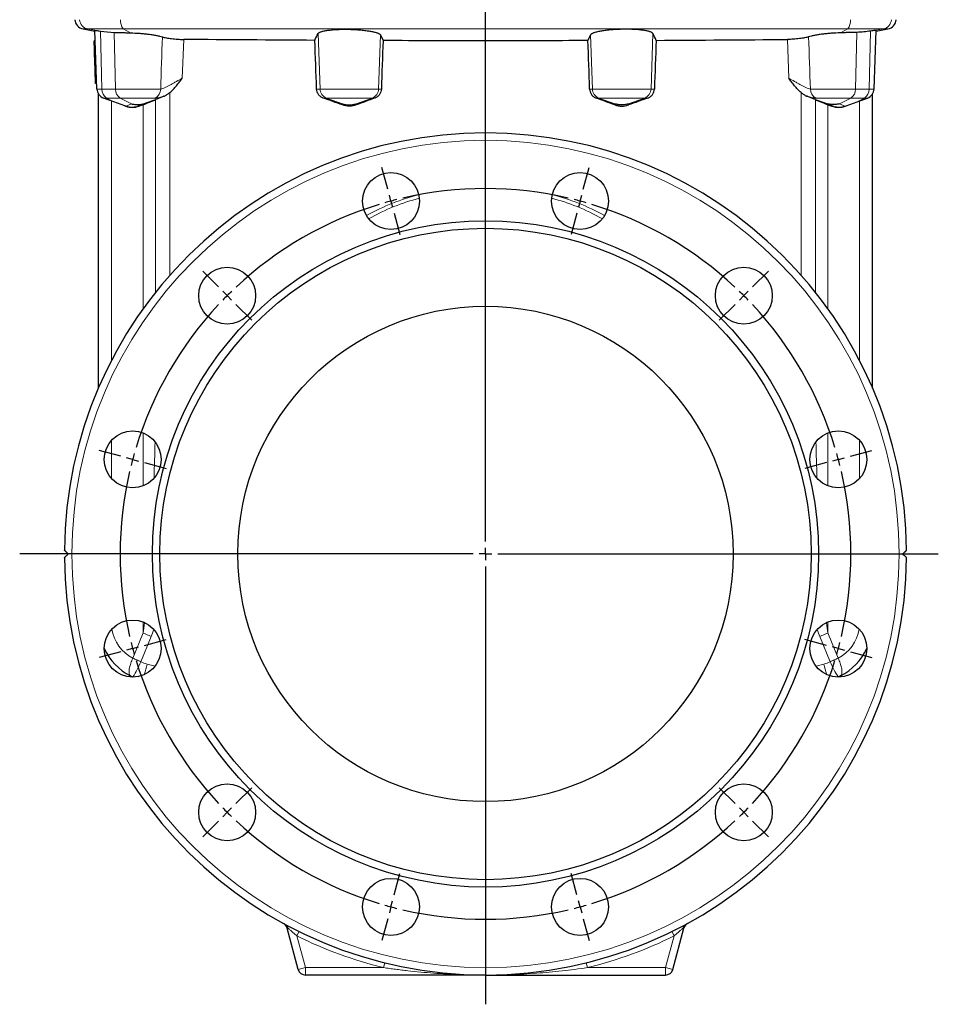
# Model space of a CAD drawing. Header units: millimetres. Extents: x -456 to 631, y -584 to 548.
# Tile 3 of 6: x -456 to -85, y -137 to 261. Entities that reach past the tile are written whole.
import ezdxf

# ---------------------------------------------------------------- set-up
doc = ezdxf.new("R2010")
doc.units = ezdxf.units.MM
doc.layers.add('FORMAT', color=7, linetype='Continuous')

# ---------------------------------------------------------------- blocks, each defined once
blk = doc.blocks.new('SW_CENTERMARKSYMBOL_0')
at = {"layer": 'FORMAT', "color": 0}
for p, q in [((0, 5), (0, 502.48)), ((-5, 0), (-188.07, 0)), ((0, 0), (-2.5, 0)), ((0, 0), (0, 2.5)), ((0, 0), (0, -2.5)), ((0, 0), (2.5, 0)), ((5, 0), (182.82, 0)), ((0, -5), (0, -181.82))]:
    blk.add_line(p, q, dxfattribs=at)
blk = doc.blocks.new('SW_CENTERMARKSYMBOL_1')
at = {"layer": 'FORMAT', "color": 0}
for p, q in [((-77.65, 4.83), (-79.98, 13.52)), ((1.29, 4.83), (3.62, 13.52)), ((-76.35, 0), (-77, 2.41)), ((-76.35, 0), (-75.7, -2.41)), ((-38.18, -137.47), (-38.18, 2.5)), ((0, 0), (-0.65, -2.41)), ((0, 0), (0.65, 2.41)), ((-75.06, -4.83), (-72.73, -13.52)), ((-1.29, -4.83), (-3.62, -13.52)), ((-146.01, -34.64), (-152.37, -28.28)), ((69.66, -34.64), (76.02, -28.28)), ((-142.47, -38.18), (-144.24, -36.41)), ((-142.47, -38.18), (-140.71, -39.94)), ((66.12, -38.18), (64.35, -39.94)), ((66.12, -38.18), (67.89, -36.41)), ((-138.94, -41.71), (-132.57, -48.08)), ((62.59, -41.71), (56.22, -48.08)), ((-185.48, -103), (-194.17, -100.67)), ((109.13, -103), (117.82, -100.67)), ((-180.65, -104.3), (-183.06, -103.65)), ((-180.65, -104.3), (-178.24, -104.95)), ((-175.82, -105.59), (-167.13, -107.92)), ((99.47, -105.59), (90.78, -107.92)), ((104.3, -104.3), (101.88, -104.95)), ((104.3, -104.3), (106.71, -103.65)), ((-43.18, -142.47), (-183.15, -142.47)), ((-38.18, -142.47), (-40.68, -142.47)), ((-38.18, -142.47), (-38.18, -139.97)), ((-38.18, -142.47), (-38.18, -144.97)), ((-38.18, -142.47), (-35.68, -142.47)), ((-33.18, -142.47), (106.8, -142.47)), ((-38.18, -147.47), (-38.18, -287.45)), ((-175.82, -179.36), (-167.13, -177.03)), ((99.47, -179.36), (90.78, -177.03)), ((-185.48, -181.94), (-194.17, -184.27)), ((-180.65, -180.65), (-183.06, -181.3)), ((-180.65, -180.65), (-178.24, -180)), ((104.3, -180.65), (101.88, -180)), ((104.3, -180.65), (106.71, -181.3)), ((109.13, -181.94), (117.82, -184.27)), ((-138.94, -243.24), (-132.57, -236.87)), ((62.59, -243.24), (56.22, -236.87)), ((-142.47, -246.77), (-140.71, -245)), ((66.12, -246.77), (64.35, -245)), ((-146.01, -250.31), (-152.37, -256.67)), ((-142.47, -246.77), (-144.24, -248.54)), ((66.12, -246.77), (67.89, -248.54)), ((69.66, -250.31), (76.02, -256.67)), ((-75.06, -280.12), (-72.73, -271.43)), ((-1.29, -280.12), (-3.62, -271.43)), ((-76.35, -284.95), (-77, -287.36)), ((-76.35, -284.95), (-75.7, -282.53)), ((0, -284.95), (-0.65, -282.53)), ((0, -284.95), (0.65, -287.36)), ((-77.65, -289.78), (-79.98, -298.47)), ((1.29, -289.78), (3.62, -298.47))]:
    blk.add_line(p, q, dxfattribs=at)
for start, end in [(76.9422, 103.0578), (105, 105.9711), (104.0289, 105), (75, 75.9711), (74.0289, 75), (106.9422, 133.0578), (46.9422, 73.0578), (135, 135.9711), (134.0289, 135), (45, 45.9711), (44.0289, 45), (136.9422, 163.0578), (16.9422, 43.0578), (164.0289, 165), (15, 15.9711), (165, 165.9711), (14.0289, 15), (166.9422, 193.0578), (346.9422, 13.0578), (194.0289, 195), (345, 345.9711), (195, 195.9711), (344.0289, 345), (196.9422, 223.0578), (316.9422, 343.0578), (224.0289, 225), (315, 315.9711), (225, 225.9711), (226.9422, 253.0578), (286.9422, 313.0578), (314.0289, 315), (254.0289, 255), (255, 255.9711), (256.9422, 283.0578), (284.0289, 285), (285, 285.9711)]:
    blk.add_arc((-38.18, -142.47), 147.5, start, end, dxfattribs=at)

msp = doc.modelspace()

# ---------------------------------------------------------------- linework, layer by layer
at = {"color": 7, "linetype": 'Continuous', "lineweight": 25}
for p, q in [((-430.6, 257.13), (-425.82, 256.29)), ((-425, 232.85), (-425.83, 256.55)), ((-310.54, 254.7), (-309.49, 252.42)), ((-225.71, 254.7), (-226.76, 252.42)), ((-111.26, 232.85), (-110.43, 256.55)), ((-110.44, 256.29), (-105.65, 257.13)), ((-425.68, 252.3), (-426.18, 252.3)), ((-426.05, 248.74), (-426.18, 252.3)), ((-425.55, 248.74), (-426.05, 248.74)), ((-426.01, 247.37), (-426.05, 248.74)), ((-425.89, 243.94), (-426.01, 247.37)), ((-425.51, 247.37), (-426.01, 247.37)), ((-425.39, 243.94), (-425.89, 243.94)), ((-425.77, 240.59), (-425.89, 243.94)), ((-425.27, 240.59), (-425.77, 240.59)), ((-425.58, 235.16), (-425.77, 240.59)), ((-425.08, 235.16), (-425.58, 235.16)), ((-424.43, 112.02), (-424.43, 230.93)), ((-111.83, 112.02), (-111.83, 230.93)), ((-418.13, 227.69), (-422.37, 229.23)), ((-413.7, 226.08), (-418.13, 227.69)), ((-122.55, 226.08), (-118.13, 227.69)), ((-118.13, 227.69), (-113.89, 229.23)), ((-413.33, 225.94), (-413.7, 226.08)), ((-406.39, 226.55), (-407.95, 225.97)), ((-129.86, 226.55), (-128.31, 225.97)), ((-122.92, 225.94), (-122.55, 226.08)), ((-343.72, -122.62), (-348.21, -105.87)), ((-192.53, -122.62), (-188.04, -105.87)), ((-268.13, -124.84), (-340.83, -124.84)), ((-268.13, -124.84), (-195.43, -124.84))]:
    msp.add_line(p, q, dxfattribs=at)
at = {"color": 8, "linetype": 'Continuous', "lineweight": 18}
for p, q in [((-428.71, 257.13), (-430.6, 257.13)), ((-414.37, 257.13), (-428.71, 257.13)), ((-424.57, 256.4), (-428.71, 257.13)), ((-422.99, 232.85), (-423.56, 256.26)), ((-417.52, 232.85), (-418.09, 255.75)), ((-121.88, 257.13), (-414.37, 257.13)), ((-411.45, 255.56), (-414.37, 257.13)), ((-334.95, 232.85), (-335.73, 255.26)), ((-311.3, 232.85), (-310.54, 254.7)), ((-224.95, 232.85), (-225.71, 254.7)), ((-201.3, 232.85), (-200.52, 255.26)), ((-124.8, 255.56), (-121.88, 257.13)), ((-121.88, 257.13), (-107.54, 257.13)), ((-118.73, 232.85), (-118.17, 255.75)), ((-113.27, 232.85), (-112.69, 256.26)), ((-111.68, 256.4), (-107.54, 257.13)), ((-107.54, 257.13), (-105.65, 257.13)), ((-389.99, 252.9), (-390.55, 237.24)), ((-146.26, 252.9), (-145.71, 237.24)), ((-425, 232.85), (-422.99, 232.85)), ((-422.99, 232.85), (-417.52, 232.85)), ((-417.52, 232.85), (-399.28, 232.85)), ((-395.52, 231.48), (-395.52, 157.72)), ((-336.33, 232.85), (-334.95, 232.85)), ((-334.95, 232.85), (-311.3, 232.85)), ((-311.3, 232.85), (-310.17, 232.85)), ((-224.95, 232.85), (-226.08, 232.85)), ((-201.3, 232.85), (-224.95, 232.85)), ((-199.92, 232.85), (-201.3, 232.85)), ((-140.74, 231.48), (-140.74, 157.72)), ((-118.73, 232.85), (-136.97, 232.85)), ((-113.27, 232.85), (-118.73, 232.85)), ((-111.26, 232.85), (-113.27, 232.85)), ((-421.13, 229.23), (-422.37, 229.23)), ((-415.66, 229.23), (-421.13, 229.23)), ((-418.13, 227.69), (-421.13, 229.23)), ((-419.16, 228.07), (-419.16, 123.18)), ((-401.46, 229.23), (-415.66, 229.23)), ((-411.06, 226.87), (-415.66, 229.23)), ((-413.19, 225.91), (-411.06, 226.87)), ((-406.4, 226.87), (-408.19, 226.06)), ((-406.4, 226.87), (-398.03, 229.92)), ((-401.32, 150.8), (-401.32, 228.58)), ((-332.33, 229.23), (-333.66, 229.23)), ((-313.92, 229.23), (-332.33, 229.23)), ((-325.85, 226.87), (-332.33, 229.23)), ((-325.85, 226.43), (-325.85, 226.87)), ((-320.4, 226.87), (-313.92, 229.23)), ((-320.4, 226.87), (-320.4, 226.45)), ((-312.79, 229.23), (-313.92, 229.23)), ((-223.46, 229.23), (-222.33, 229.23)), ((-222.33, 229.23), (-203.92, 229.23)), ((-215.85, 226.87), (-222.33, 229.23)), ((-215.85, 226.87), (-215.85, 226.45)), ((-210.4, 226.87), (-203.92, 229.23)), ((-210.4, 226.43), (-210.4, 226.87)), ((-203.92, 229.23), (-202.59, 229.23)), ((-129.85, 226.87), (-138.23, 229.92)), ((-134.94, 150.8), (-134.94, 228.58)), ((-134.79, 229.23), (-120.59, 229.23)), ((-129.85, 226.87), (-128.06, 226.06)), ((-125.19, 226.87), (-120.59, 229.23)), ((-123.07, 225.91), (-125.19, 226.87)), ((-120.59, 229.23), (-115.13, 229.23)), ((-118.13, 227.69), (-115.13, 229.23)), ((-117.09, 228.07), (-117.09, 123.18)), ((-115.13, 229.23), (-113.89, 229.23)), ((-408.19, 226.06), (-407.95, 225.97)), ((-406.39, 226.55), (-406.39, 144.07)), ((-129.86, 226.55), (-129.86, 144.07)), ((-128.06, 226.06), (-128.31, 225.97)), ((-406.39, 94.03), (-406.39, 72.63)), ((-129.86, 94.03), (-129.86, 72.63)), ((-419.16, 91.01), (-419.16, 75.65)), ((-117.09, 91.01), (-117.09, 75.65)), ((-406.39, 17.68), (-406.39, 13.25)), ((-129.86, 17.68), (-129.86, 13.25)), ((-410.52, 3.07), (-406.39, 13.25)), ((-125.74, 3.07), (-129.86, 13.25)), ((-403.15, 11.85), (-407.29, 1.65)), ((-133.11, 11.85), (-128.97, 1.65)), ((-404.71, 0.71), (-401.56, -0.13)), ((-131.55, 0.71), (-134.69, -0.13)), ((-348.21, -105.87), (-347.95, -105.8)), ((-343.36, -107.29), (-344.24, -109.08)), ((-192.9, -107.29), (-192.01, -109.08)), ((-188.04, -105.87), (-188.31, -105.8)), ((-344.24, -109.08), (-340.83, -121.84)), ((-192.01, -109.08), (-195.43, -121.84)), ((-343.72, -122.62), (-340.83, -121.84)), ((-340.83, -124.84), (-340.83, -121.84)), ((-340.83, -121.84), (-309.3, -121.84)), ((-308.82, -119.9), (-309.3, -121.84)), ((-227.44, -119.9), (-226.96, -121.84)), ((-195.43, -121.84), (-226.96, -121.84)), ((-192.53, -122.62), (-195.43, -121.84)), ((-195.43, -124.84), (-195.43, -121.84))]:
    msp.add_line(p, q, dxfattribs=at)
at = {"color": 8, "linetype": 'Continuous', "lineweight": 18, "flags": 128}
for points in [[(-411.46, -4.03), (-411.61, -3.94), (-411.73, -3.8), (-411.84, -3.64), (-411.93, -3.44), (-411.99, -3.2), (-412.04, -2.94), (-412.06, -2.64), (-412.06, -2.32), (-412.04, -1.97), (-412, -1.6), (-411.94, -1.2), (-411.86, -0.78), (-411.75, -0.34), (-411.63, 0.11), (-411.49, 0.58), (-411.33, 1.07), (-411.15, 1.56), (-410.96, 2.06), (-410.75, 2.56), (-410.52, 3.07)], [(-124.79, -4.03), (-124.65, -3.94), (-124.52, -3.8), (-124.42, -3.64), (-124.33, -3.44), (-124.26, -3.2), (-124.22, -2.94), (-124.2, -2.64), (-124.2, -2.32), (-124.21, -1.97), (-124.26, -1.6), (-124.32, -1.2), (-124.4, -0.78), (-124.5, -0.34), (-124.62, 0.11), (-124.77, 0.58), (-124.93, 1.07), (-125.1, 1.56), (-125.3, 2.06), (-125.51, 2.56), (-125.74, 3.07)]]:
    msp.add_lwpolyline(points, dxfattribs=at)
at = {"color": 8, "linetype": 'Continuous', "lineweight": 18}
msp.add_circle((-268.13, 45.16), 167, dxfattribs=at)
at = {"color": 7, "linetype": 'Continuous', "lineweight": 25}
for centre, radius in [((-306.3, 187.63), 11.5), ((-229.95, 187.63), 11.5), ((-268.13, 45.16), 134.5), ((-268.13, 45.16), 131.5), ((-372.43, 149.45), 11.5), ((-163.83, 149.45), 11.5), ((-268.13, 45.16), 100), ((-410.6, 83.33), 11.5), ((-125.65, 83.33), 11.5), ((-410.6, 6.98), 11.5), ((-125.65, 6.98), 11.5), ((-372.43, -59.14), 11.5), ((-163.83, -59.14), 11.5), ((-306.3, -97.32), 11.5), ((-229.95, -97.32), 11.5)]:
    msp.add_circle(centre, radius, dxfattribs=at)
for centre, radius, start, end in [((-429.91, 261.07), 4, 183, 260), ((-106.35, 261.07), 4, 280, 357), ((-421, 232.99), 4, 182, 250), ((-115.25, 232.99), 4, 290, 358), ((-268.13, 45.16), 170, 0.5033, 179.4967), ((-268.13, 45.16), 170, 180.5033, 359.4967), ((-400.43, 17.28), 24, 205.4333, 242.6282), ((-135.83, 17.28), 24, 297.3718, 334.5667), ((-400.43, 17.28), 24, 245.1633, 245.2704), ((-135.83, 17.28), 24, 294.7296, 294.8367), ((-351.11, -106.64), 3, 15, 61.3362), ((-185.14, -106.64), 3, 118.6638, 165), ((-340.83, -121.84), 3, 195, 270), ((-195.43, -121.84), 3, 270, 345)]:
    msp.add_arc(centre, radius, start, end, dxfattribs=at)
at = {"color": 8, "linetype": 'Continuous', "lineweight": 18}
for centre, radius, start, end in [((-428.01, 261.07), 3.99, 182.8872, 259.841), ((-410.41, 260.31), 5.08, 173.6887, 218.6342), ((-125.85, 260.31), 5.08, 321.3658, 6.3113), ((-108.25, 261.07), 3.99, 280.159, 357.1128), ((-418.87, 232.68), 4.12, 177.6175, 236.7655), ((-413.4, 232.68), 4.12, 177.6175, 236.7655), ((-403.28, 232.8), 4, 297.0768, 0.7808), ((-330.96, 232.99), 4, 181.933, 249.8594), ((-315.3, 232.99), 4, 290.1406, 358.067), ((-220.96, 232.99), 4, 181.933, 249.8594), ((-205.3, 232.99), 4, 290.1406, 358.067), ((-132.97, 232.8), 4, 179.2192, 242.9232), ((-122.85, 232.68), 4.12, 303.2345, 2.3825), ((-117.39, 232.68), 4.12, 303.2345, 2.3825), ((-403.16, 17.28), 16, 188.7058, 242.6282), ((-376.85, 77.68), 70.89, 245.3664, 248.2211), ((-159.41, 77.68), 70.89, 291.7789, 294.6336), ((-133.09, 17.28), 16, 297.3718, 351.2942), ((-442.34, 16.1), 37.91, 327.097, 337.5984), ((-400.57, 16.17), 16, 245.1633, 255), ((-683.88, 76.03), 289.15, 344.0339, 344.9014), ((-135.69, 16.17), 16, 285, 294.8367), ((147.62, 76.03), 289.15, 195.0986, 195.9661), ((-93.91, 16.1), 37.91, 202.4016, 212.903), ((-349.56, -105.91), 1.61, 3.9319, 60.2047), ((-186.69, -105.91), 1.61, 119.7953, 176.0681), ((-268.13, 45.16), 172, 243.734, 256.1511), ((-268.13, 45.16), 172, 283.8489, 296.266)]:
    msp.add_arc(centre, radius, start, end, dxfattribs=at)
at = {"color": 7, "linetype": 'Continuous', "lineweight": 25}
for centre, major_axis, ratio, start_param, end_param in [((-268.13, -2965.2), (-504.48, 14501.4), 0.00304, 4.934645, 4.936037), ((-268.13, 172.8), (504.48, 14501.4), 0.00304, 1.565412, 1.566761), ((-268.13, 172.8), (-504.48, 14501.4), 0.00304, 4.716425, 4.717774), ((-268.13, -2965.2), (504.48, 14501.4), 0.00304, 1.347149, 1.34854), ((-409.13, 225.8), (8, 2.9), 0.028033, 5.051282, 6.05503), ((-393.51, 231.36), (8, 2.9), 0.028033, 2.161436, 2.913438), ((-268.13, 189.54), (506.37, -183.77), 0.028033, 1.69521, 1.710745), ((-268.13, 229.43), (506.37, 183.77), 0.028033, 1.648941, 1.664035), ((-268.13, 229.43), (506.37, -183.77), 0.028033, 1.477558, 1.492652), ((-268.13, 189.54), (506.37, 183.77), 0.028033, 1.430848, 1.446382), ((-142.75, 231.36), (8, -2.9), 0.028033, 0.228155, 0.980157), ((-127.13, 225.8), (8, -2.9), 0.028033, 3.369748, 4.373496), ((-412.39, 234.11), (-4.52, 7.64), 0.828734, 2.351379, 2.418483), ((-410.64, 233.48), (1.29, 7.9), 0.984356, 2.956891, 3.65433), ((-410.92, 233.58), (8.06, 0.3), 0.991115, 4.39052, 5.020854), ((-125.61, 233.48), (-1.29, 7.9), 0.984356, 2.628856, 3.326295), ((-125.34, 233.58), (8.06, -0.3), 0.991115, 4.403924, 5.034258), ((-123.87, 234.11), (4.52, 7.64), 0.828734, 3.864702, 3.931806)]:
    msp.add_ellipse(centre, major_axis=major_axis, ratio=ratio, start_param=start_param, end_param=end_param, dxfattribs=at)
at = {"color": 8, "linetype": 'Continuous', "lineweight": 18}
for centre, major_axis, ratio, start_param, end_param in [((-268.13, -3340.19), (-9.11, 3532.62), 0.143327, 0.035276, 0.077137), ((-268.3, -3341.58), (-8.92, 3532.62), 0.140496, 0.035545, 0.076896), ((-267.95, -3341.58), (8.92, 3532.62), 0.140496, 6.20629, 6.24764), ((-268.13, -3340.19), (9.11, 3532.62), 0.143327, 6.206048, 6.24791), ((-409.13, 134.37), (-0.14, 128.1), 0.062443, 4.237037, 4.362309), ((-127.13, 134.37), (0.14, 128.1), 0.062443, 1.920876, 2.046148), ((-409.13, 134.37), (-0.14, 128.1), 0.062443, 3.472965, 3.561415), ((-127.13, 134.37), (0.14, 128.1), 0.062443, 2.72177, 2.810221), ((-409.3, 132.98), (-0.32, 128.1), 0.140496, 3.472679, 3.535651), ((-126.95, 132.98), (0.32, 128.1), 0.140496, 2.747534, 2.810507)]:
    msp.add_ellipse(centre, major_axis=major_axis, ratio=ratio, start_param=start_param, end_param=end_param, dxfattribs=at)
at = {"color": 7, "linetype": 'Continuous', "lineweight": 25}
for points, knots in [([(-425.83, 256.55), (-425.83, 256.57), (-425.72, 256.56), (-425.4, 256.52), (-425.27, 256.5), (-424.96, 256.46), (-424.78, 256.43), (-424.57, 256.4)], [0, 0, 0, 0, 0.5, 0.5, 0.75, 0.75, 1, 1, 1, 1]), ([(-418.09, 255.75), (-417.18, 255.72), (-416.17, 255.69), (-414.47, 255.65), (-413.88, 255.63), (-412.69, 255.6), (-412.08, 255.58), (-411.45, 255.56)], [0, 0, 0, 0, 0.5, 0.5, 0.75, 0.75, 1, 1, 1, 1]), ([(-411.45, 255.56), (-410.22, 255.53), (-408.98, 255.47), (-407.43, 255.35), (-407.11, 255.32), (-406.5, 255.27), (-406.2, 255.24), (-405.3, 255.15), (-404.72, 255.09), (-403.58, 254.94), (-403.03, 254.86), (-401.98, 254.69), (-401.48, 254.61), (-400.78, 254.47), (-400.55, 254.42), (-400.11, 254.32), (-399.89, 254.27), (-399.28, 254.12), (-398.91, 254.02), (-398.58, 253.92)], [0, 0, 0, 0, 0.25, 0.25, 0.3125, 0.3125, 0.375, 0.375, 0.5, 0.5, 0.625, 0.625, 0.75, 0.75, 0.8125, 0.8125, 0.875, 0.875, 1, 1, 1, 1]), ([(-335.73, 255.26), (-335.67, 255.4), (-335.54, 255.53), (-335.23, 255.71), (-335.11, 255.77), (-334.84, 255.89), (-334.68, 255.95), (-334.17, 256.12), (-333.76, 256.23), (-333.07, 256.38), (-332.82, 256.42), (-332.29, 256.51), (-332.01, 256.55), (-331.15, 256.67), (-330.53, 256.74), (-329.53, 256.83), (-329.18, 256.85), (-328.47, 256.9), (-328.11, 256.92), (-327.01, 256.96), (-326.26, 256.99), (-325.09, 257), (-324.69, 257), (-323.9, 256.99), (-323.51, 256.99), (-322.33, 256.96), (-321.55, 256.93), (-319.98, 256.85), (-319.23, 256.79), (-318.13, 256.7), (-317.78, 256.66), (-317.07, 256.58), (-316.73, 256.54), (-315.73, 256.41), (-315.11, 256.32), (-314.25, 256.16), (-313.98, 256.11), (-313.45, 256), (-313.2, 255.94), (-312.51, 255.76), (-312.11, 255.64), (-311.6, 255.44), (-311.44, 255.38), (-311.17, 255.24), (-311.05, 255.18), (-310.74, 254.97), (-310.6, 254.84), (-310.54, 254.7)], [0, 0, 0, 0, 0.0625, 0.0625, 0.09375, 0.09375, 0.125, 0.125, 0.1875, 0.1875, 0.21875, 0.21875, 0.25, 0.25, 0.3125, 0.3125, 0.34375, 0.34375, 0.375, 0.375, 0.4375, 0.4375, 0.46875, 0.46875, 0.5, 0.5, 0.5625, 0.5625, 0.625, 0.625, 0.65625, 0.65625, 0.6875, 0.6875, 0.75, 0.75, 0.78125, 0.78125, 0.8125, 0.8125, 0.875, 0.875, 0.90625, 0.90625, 0.9375, 0.9375, 1, 1, 1, 1]), ([(-200.52, 255.26), (-200.58, 255.4), (-200.72, 255.53), (-201.03, 255.71), (-201.15, 255.77), (-201.42, 255.89), (-201.58, 255.95), (-202.09, 256.12), (-202.49, 256.23), (-203.19, 256.38), (-203.44, 256.42), (-203.96, 256.51), (-204.24, 256.55), (-205.11, 256.67), (-205.73, 256.74), (-206.73, 256.83), (-207.07, 256.85), (-207.78, 256.9), (-208.14, 256.92), (-209.24, 256.96), (-210, 256.99), (-211.17, 257), (-211.56, 257), (-212.35, 256.99), (-212.74, 256.99), (-213.92, 256.96), (-214.71, 256.93), (-216.27, 256.85), (-217.03, 256.79), (-218.12, 256.7), (-218.48, 256.66), (-219.18, 256.58), (-219.53, 256.54), (-220.53, 256.41), (-221.15, 256.32), (-222, 256.16), (-222.28, 256.11), (-222.8, 256), (-223.05, 255.94), (-223.75, 255.76), (-224.15, 255.64), (-224.66, 255.44), (-224.81, 255.38), (-225.09, 255.24), (-225.21, 255.18), (-225.52, 254.97), (-225.65, 254.84), (-225.71, 254.7)], [0, 0, 0, 0, 0.0625, 0.0625, 0.09375, 0.09375, 0.125, 0.125, 0.1875, 0.1875, 0.21875, 0.21875, 0.25, 0.25, 0.3125, 0.3125, 0.34375, 0.34375, 0.375, 0.375, 0.4375, 0.4375, 0.46875, 0.46875, 0.5, 0.5, 0.5625, 0.5625, 0.625, 0.625, 0.65625, 0.65625, 0.6875, 0.6875, 0.75, 0.75, 0.78125, 0.78125, 0.8125, 0.8125, 0.875, 0.875, 0.90625, 0.90625, 0.9375, 0.9375, 1, 1, 1, 1]), ([(-124.8, 255.56), (-126.04, 255.53), (-127.28, 255.47), (-128.83, 255.35), (-129.14, 255.32), (-129.75, 255.27), (-130.06, 255.24), (-130.95, 255.15), (-131.54, 255.09), (-132.67, 254.94), (-133.23, 254.86), (-134.28, 254.69), (-134.77, 254.61), (-135.48, 254.47), (-135.71, 254.42), (-136.15, 254.32), (-136.36, 254.27), (-136.97, 254.12), (-137.34, 254.02), (-137.67, 253.92)], [0, 0, 0, 0, 0.25, 0.25, 0.3125, 0.3125, 0.375, 0.375, 0.5, 0.5, 0.625, 0.625, 0.75, 0.75, 0.8125, 0.8125, 0.875, 0.875, 1, 1, 1, 1]), ([(-118.17, 255.75), (-119.07, 255.72), (-120.09, 255.69), (-121.79, 255.65), (-122.37, 255.63), (-123.56, 255.6), (-124.18, 255.58), (-124.8, 255.56)], [0, 0, 0, 0, 0.5, 0.5, 0.75, 0.75, 1, 1, 1, 1]), ([(-110.43, 256.55), (-110.43, 256.57), (-110.53, 256.56), (-110.85, 256.52), (-110.99, 256.5), (-111.3, 256.46), (-111.48, 256.43), (-111.68, 256.4)], [0, 0, 0, 0, 0.5, 0.5, 0.75, 0.75, 1, 1, 1, 1]), ([(-398.58, 253.92), (-398.14, 253.78), (-397.6, 253.65), (-396.65, 253.47), (-396.31, 253.41), (-395.6, 253.3), (-395.24, 253.25), (-394.48, 253.16), (-394.08, 253.12), (-393.28, 253.05), (-392.87, 253.01), (-392.05, 252.96), (-391.63, 252.94), (-390.81, 252.91), (-390.4, 252.9), (-389.99, 252.9)], [0, 0, 0, 0, 0.25, 0.25, 0.375, 0.375, 0.5, 0.5, 0.625, 0.625, 0.75, 0.75, 0.875, 0.875, 1, 1, 1, 1]), ([(-226.76, 252.42), (-240.48, 252.38), (-254.26, 252.36), (-281.99, 252.36), (-295.78, 252.38), (-309.49, 252.42)], [0, 0, 0, 0, 0.5, 0.5, 1, 1, 1, 1]), ([(-137.67, 253.92), (-138.12, 253.78), (-138.66, 253.65), (-139.61, 253.47), (-139.95, 253.41), (-140.65, 253.3), (-141.02, 253.25), (-141.78, 253.16), (-142.18, 253.12), (-142.98, 253.05), (-143.38, 253.01), (-144.2, 252.96), (-144.62, 252.94), (-145.45, 252.91), (-145.86, 252.9), (-146.26, 252.9)], [0, 0, 0, 0, 0.25, 0.25, 0.375, 0.375, 0.5, 0.5, 0.625, 0.625, 0.75, 0.75, 0.875, 0.875, 1, 1, 1, 1]), ([(-395.52, 231.48), (-395.03, 231.89), (-394.57, 232.33), (-393.7, 233.25), (-393.29, 233.73), (-392.48, 234.71), (-392.09, 235.22), (-391.32, 236.23), (-390.93, 236.74), (-390.55, 237.24)], [0, 0, 0, 0, 0.25, 0.25, 0.5, 0.5, 0.75, 0.75, 1, 1, 1, 1]), ([(-140.74, 231.48), (-141.23, 231.89), (-141.68, 232.33), (-142.55, 233.25), (-142.97, 233.73), (-143.77, 234.71), (-144.16, 235.22), (-144.94, 236.23), (-145.32, 236.74), (-145.71, 237.24)], [0, 0, 0, 0, 0.25, 0.25, 0.5, 0.5, 0.75, 0.75, 1, 1, 1, 1]), ([(-395.52, 231.48), (-395.88, 231.18), (-396.24, 230.9), (-396.79, 230.53), (-396.98, 230.41), (-397.36, 230.2), (-397.55, 230.11), (-397.74, 230.03)], [0, 0, 0, 0, 0.5, 0.5, 0.75, 0.75, 1, 1, 1, 1]), ([(-333.66, 229.23), (-334.04, 229.37), (-334.39, 229.55), (-334.87, 229.91), (-335.02, 230.04), (-335.3, 230.32), (-335.43, 230.47), (-335.67, 230.79), (-335.77, 230.96), (-335.96, 231.31), (-336.04, 231.49), (-336.24, 232.05), (-336.32, 232.45), (-336.33, 232.85)], [0, 0, 0, 0, 0.25, 0.25, 0.375, 0.375, 0.5, 0.5, 0.625, 0.625, 0.75, 0.75, 1, 1, 1, 1]), ([(-310.17, 232.85), (-310.19, 232.45), (-310.26, 232.07), (-310.45, 231.5), (-310.53, 231.32), (-310.71, 230.97), (-310.81, 230.8), (-311.05, 230.48), (-311.17, 230.33), (-311.45, 230.05), (-311.6, 229.92), (-312.07, 229.56), (-312.42, 229.37), (-312.79, 229.23)], [0, 0, 0, 0, 0.25, 0.25, 0.375, 0.375, 0.5, 0.5, 0.625, 0.625, 0.75, 0.75, 1, 1, 1, 1]), ([(-226.08, 232.85), (-226.07, 232.45), (-226, 232.07), (-225.8, 231.5), (-225.72, 231.32), (-225.54, 230.97), (-225.44, 230.8), (-225.21, 230.48), (-225.08, 230.33), (-224.8, 230.05), (-224.66, 229.92), (-224.19, 229.56), (-223.84, 229.37), (-223.46, 229.23)], [0, 0, 0, 0, 0.25, 0.25, 0.375, 0.375, 0.5, 0.5, 0.625, 0.625, 0.75, 0.75, 1, 1, 1, 1]), ([(-202.59, 229.23), (-202.22, 229.37), (-201.87, 229.55), (-201.39, 229.91), (-201.24, 230.04), (-200.96, 230.32), (-200.83, 230.47), (-200.59, 230.79), (-200.48, 230.96), (-200.29, 231.31), (-200.21, 231.49), (-200.01, 232.05), (-199.94, 232.45), (-199.92, 232.85)], [0, 0, 0, 0, 0.25, 0.25, 0.375, 0.375, 0.5, 0.5, 0.625, 0.625, 0.75, 0.75, 1, 1, 1, 1]), ([(-140.74, 231.48), (-140.38, 231.18), (-140.02, 230.9), (-139.47, 230.53), (-139.28, 230.41), (-138.9, 230.2), (-138.7, 230.11), (-138.51, 230.03)], [0, 0, 0, 0, 0.5, 0.5, 0.75, 0.75, 1, 1, 1, 1]), ([(-411.06, 226.87), (-410.85, 226.83), (-410.63, 226.79), (-410.2, 226.72), (-409.98, 226.69), (-409.53, 226.65), (-409.31, 226.63), (-408.88, 226.6), (-408.66, 226.6), (-408.24, 226.6), (-408.04, 226.6), (-407.65, 226.63), (-407.47, 226.65), (-407.12, 226.69), (-406.96, 226.72), (-406.67, 226.79), (-406.53, 226.83), (-406.4, 226.87)], [0, 0, 0, 0, 0.125, 0.125, 0.25, 0.25, 0.375, 0.375, 0.5, 0.5, 0.625, 0.625, 0.75, 0.75, 0.875, 0.875, 1, 1, 1, 1]), ([(-325.85, 226.87), (-325.76, 226.84), (-325.67, 226.81), (-325.48, 226.75), (-325.38, 226.72), (-325.08, 226.65), (-324.86, 226.6), (-324.41, 226.52), (-324.16, 226.49), (-323.66, 226.44), (-323.4, 226.43), (-322.87, 226.43), (-322.61, 226.44), (-322.1, 226.48), (-321.86, 226.52), (-321.4, 226.6), (-321.19, 226.64), (-320.88, 226.72), (-320.78, 226.75), (-320.59, 226.81), (-320.49, 226.84), (-320.4, 226.87)], [0, 0, 0, 0, 0.0625, 0.0625, 0.125, 0.125, 0.25, 0.25, 0.375, 0.375, 0.5, 0.5, 0.625, 0.625, 0.75, 0.75, 0.875, 0.875, 0.9375, 0.9375, 1, 1, 1, 1]), ([(-210.4, 226.87), (-210.49, 226.84), (-210.59, 226.81), (-210.78, 226.75), (-210.88, 226.72), (-211.18, 226.65), (-211.39, 226.6), (-211.85, 226.52), (-212.09, 226.49), (-212.59, 226.44), (-212.86, 226.43), (-213.38, 226.43), (-213.64, 226.44), (-214.15, 226.48), (-214.39, 226.52), (-214.85, 226.6), (-215.07, 226.64), (-215.38, 226.72), (-215.48, 226.75), (-215.67, 226.81), (-215.76, 226.84), (-215.85, 226.87)], [0, 0, 0, 0, 0.0625, 0.0625, 0.125, 0.125, 0.25, 0.25, 0.375, 0.375, 0.5, 0.5, 0.625, 0.625, 0.75, 0.75, 0.875, 0.875, 0.9375, 0.9375, 1, 1, 1, 1]), ([(-125.19, 226.87), (-125.4, 226.83), (-125.62, 226.79), (-126.06, 226.72), (-126.28, 226.69), (-126.72, 226.65), (-126.94, 226.63), (-127.38, 226.6), (-127.59, 226.6), (-128.02, 226.6), (-128.22, 226.6), (-128.6, 226.63), (-128.79, 226.65), (-129.13, 226.69), (-129.29, 226.72), (-129.59, 226.79), (-129.73, 226.83), (-129.85, 226.87)], [0, 0, 0, 0, 0.125, 0.125, 0.25, 0.25, 0.375, 0.375, 0.5, 0.5, 0.625, 0.625, 0.75, 0.75, 0.875, 0.875, 1, 1, 1, 1]), ([(-320.4, 226.45), (-320.84, 226.29), (-321.29, 226.17), (-322.2, 226.01), (-322.66, 225.97), (-324.06, 225.96), (-324.97, 226.12), (-325.85, 226.43)], [0, 0, 0, 0, 0.25, 0.25, 0.5, 0.5, 1, 1, 1, 1]), ([(-215.85, 226.45), (-215.41, 226.29), (-214.97, 226.17), (-214.06, 226.01), (-213.59, 225.97), (-212.19, 225.96), (-211.28, 226.12), (-210.4, 226.43)], [0, 0, 0, 0, 0.25, 0.25, 0.5, 0.5, 1, 1, 1, 1]), ([(-436.63, 45.16), (-436.82, 45.35), (-437.01, 45.54), (-437.27, 45.79), (-437.35, 45.88), (-437.51, 46.04), (-437.59, 46.11), (-437.72, 46.25), (-437.79, 46.32), (-437.9, 46.43), (-437.95, 46.48), (-438.04, 46.56), (-438.07, 46.6), (-438.11, 46.64), (-438.12, 46.65), (-438.12, 46.65)], [0, 0, 0, 0, 0.25, 0.25, 0.375, 0.375, 0.5, 0.5, 0.625, 0.625, 0.75, 0.75, 0.875, 0.875, 1, 1, 1, 1]), ([(-438.12, 43.66), (-438.12, 43.66), (-438.11, 43.67), (-438.07, 43.72), (-438.04, 43.75), (-437.95, 43.83), (-437.9, 43.88), (-437.79, 43.99), (-437.73, 44.06), (-437.52, 44.27), (-437.36, 44.43), (-437.01, 44.77), (-436.82, 44.96), (-436.63, 45.16)], [0, 0, 0, 0, 0.125, 0.125, 0.25, 0.25, 0.375, 0.375, 0.5, 0.5, 0.75, 0.75, 1, 1, 1, 1]), ([(-99.63, 45.16), (-99.43, 45.35), (-99.25, 45.54), (-98.99, 45.79), (-98.91, 45.88), (-98.75, 46.04), (-98.67, 46.11), (-98.53, 46.25), (-98.47, 46.32), (-98.35, 46.43), (-98.3, 46.48), (-98.22, 46.56), (-98.19, 46.6), (-98.15, 46.64), (-98.13, 46.65), (-98.13, 46.65)], [0, 0, 0, 0, 0.25, 0.25, 0.375, 0.375, 0.5, 0.5, 0.625, 0.625, 0.75, 0.75, 0.875, 0.875, 1, 1, 1, 1]), ([(-98.13, 43.66), (-98.13, 43.66), (-98.15, 43.67), (-98.19, 43.72), (-98.22, 43.75), (-98.3, 43.83), (-98.35, 43.88), (-98.46, 43.99), (-98.53, 44.06), (-98.74, 44.27), (-98.9, 44.43), (-99.25, 44.77), (-99.43, 44.96), (-99.63, 45.16)], [0, 0, 0, 0, 0.125, 0.125, 0.25, 0.25, 0.375, 0.375, 0.5, 0.5, 0.75, 0.75, 1, 1, 1, 1])]:
    msp.add_open_spline(points, degree=3, knots=knots, dxfattribs=at)
for points in [[(-424.57, 256.4), (-424.28, 256.36), (-423.94, 256.31), (-423.56, 256.26)], [(-423.56, 256.26), (-421.74, 256), (-419.92, 255.81), (-418.09, 255.75)], [(-337.03, 252.53), (-336.6, 253.44), (-336.17, 254.35), (-335.73, 255.26)], [(-199.22, 252.53), (-199.66, 253.44), (-200.09, 254.35), (-200.52, 255.26)], [(-112.69, 256.26), (-114.51, 256), (-116.34, 255.81), (-118.17, 255.75)], [(-111.68, 256.4), (-111.97, 256.36), (-112.31, 256.31), (-112.69, 256.26)], [(-337.03, 252.53), (-354.81, 252.62), (-372.47, 252.74), (-389.99, 252.9)], [(-199.22, 252.53), (-181.44, 252.62), (-163.79, 252.74), (-146.26, 252.9)], [(-398.03, 229.92), (-397.94, 229.96), (-397.84, 230), (-397.74, 230.03)], [(-138.23, 229.92), (-138.32, 229.96), (-138.41, 230), (-138.51, 230.03)], [(-411.46, -4.03), (-411.15, -4.19), (-410.83, -4.35), (-410.51, -4.5)], [(-124.79, -4.03), (-125.1, -4.19), (-125.42, -4.35), (-125.75, -4.5)]]:
    msp.add_open_spline(points, degree=3, dxfattribs=at)
at = {"color": 8, "linetype": 'Continuous', "lineweight": 18}
for points in [[(-399.28, 232.85), (-399.05, 239.87), (-398.82, 246.9), (-398.58, 253.92)], [(-136.97, 232.85), (-137.21, 239.87), (-137.44, 246.9), (-137.67, 253.92)]]:
    msp.add_open_spline(points, degree=3, dxfattribs=at)
for points, knots in [([(-399.28, 232.85), (-399.02, 232.86), (-398.74, 232.92), (-398.12, 233.12), (-397.79, 233.27), (-397.1, 233.6), (-396.75, 233.78), (-396.03, 234.18), (-395.65, 234.39), (-394.89, 234.81), (-394.5, 235.03), (-393.72, 235.47), (-393.32, 235.7), (-392.12, 236.37), (-391.33, 236.81), (-390.55, 237.24)], [0, 0, 0, 0, 0.125, 0.125, 0.25, 0.25, 0.375, 0.375, 0.5, 0.5, 0.625, 0.625, 0.75, 0.75, 1, 1, 1, 1]), ([(-136.97, 232.85), (-137.23, 232.86), (-137.52, 232.92), (-138.13, 233.12), (-138.47, 233.27), (-139.15, 233.6), (-139.5, 233.78), (-140.23, 234.18), (-140.61, 234.39), (-141.37, 234.81), (-141.76, 235.03), (-142.54, 235.47), (-142.94, 235.7), (-144.13, 236.37), (-144.92, 236.81), (-145.71, 237.24)], [0, 0, 0, 0, 0.125, 0.125, 0.25, 0.25, 0.375, 0.375, 0.5, 0.5, 0.625, 0.625, 0.75, 0.75, 1, 1, 1, 1]), ([(-397.74, 230.03), (-398.11, 229.91), (-398.46, 229.8), (-399.13, 229.6), (-399.46, 229.52), (-400.38, 229.31), (-400.94, 229.23), (-401.46, 229.23)], [0, 0, 0, 0, 0.25, 0.25, 0.5, 0.5, 1, 1, 1, 1]), ([(-138.51, 230.03), (-138.15, 229.91), (-137.8, 229.8), (-137.12, 229.6), (-136.8, 229.52), (-135.87, 229.31), (-135.31, 229.23), (-134.79, 229.23)], [0, 0, 0, 0, 0.25, 0.25, 0.5, 0.5, 1, 1, 1, 1]), ([(-407.29, 1.65), (-407.84, 1.88), (-408.39, 2.11), (-409.47, 2.59), (-410, 2.83), (-410.52, 3.07)], [0, 0, 0, 0, 0.5, 0.5, 1, 1, 1, 1]), ([(-128.97, 1.65), (-128.41, 1.88), (-127.87, 2.11), (-126.78, 2.59), (-126.25, 2.83), (-125.74, 3.07)], [0, 0, 0, 0, 0.5, 0.5, 1, 1, 1, 1]), ([(-347.95, -105.8), (-348.16, -105.45), (-348.39, -105.11), (-348.81, -104.64), (-348.97, -104.5), (-349.31, -104.23), (-349.49, -104.11), (-349.67, -104.01)], [0, 0, 0, 0, 0.5, 0.5, 0.75, 0.75, 1, 1, 1, 1]), ([(-344.24, -109.08), (-344.59, -108.79), (-344.93, -108.5), (-345.6, -107.91), (-345.93, -107.62), (-346.41, -107.19), (-346.57, -107.05), (-346.88, -106.77), (-347.03, -106.63), (-347.32, -106.37), (-347.46, -106.25), (-347.72, -106.01), (-347.84, -105.9), (-347.95, -105.8)], [0, 0, 0, 0, 0.25, 0.25, 0.5, 0.5, 0.625, 0.625, 0.75, 0.75, 0.875, 0.875, 1, 1, 1, 1]), ([(-192.01, -109.08), (-191.67, -108.79), (-191.33, -108.5), (-190.66, -107.91), (-190.33, -107.62), (-189.85, -107.19), (-189.69, -107.05), (-189.38, -106.77), (-189.23, -106.63), (-188.94, -106.37), (-188.8, -106.25), (-188.54, -106.01), (-188.41, -105.9), (-188.31, -105.8)], [0, 0, 0, 0, 0.25, 0.25, 0.5, 0.5, 0.625, 0.625, 0.75, 0.75, 0.875, 0.875, 1, 1, 1, 1]), ([(-188.31, -105.8), (-188.1, -105.45), (-187.87, -105.11), (-187.44, -104.64), (-187.28, -104.5), (-186.95, -104.23), (-186.77, -104.11), (-186.58, -104.01)], [0, 0, 0, 0, 0.5, 0.5, 0.75, 0.75, 1, 1, 1, 1]), ([(-269.71, -124.83), (-270.94, -124.82), (-273.92, -124.8), (-278.63, -124.66), (-283.85, -124.43), (-289.07, -124.09), (-294.3, -123.66), (-298.6, -123.22), (-301.97, -122.83), (-304.41, -122.52), (-306.86, -122.2), (-308.48, -121.96), (-309.3, -121.84)], [0, 0, 0, 0, 0.093737, 0.225214, 0.356678, 0.4886, 0.620536, 0.752449, 0.814309, 0.876168, 0.938084, 1, 1, 1, 1]), ([(-226.96, -121.84), (-230.38, -122.35), (-233.81, -122.79), (-240.67, -123.54), (-244.1, -123.85), (-254.39, -124.6), (-261.25, -124.84), (-268.13, -124.84)], [0, 0, 0, 0, 0.25, 0.25, 0.5, 0.5, 1, 1, 1, 1]), ([(-268.13, -124.84), (-268.16, -124.84), (-268.4, -124.84), (-268.65, -124.84), (-268.87, -124.84)], [0, 0, 0, 0, 0.111094, 1, 1, 1, 1])]:
    msp.add_open_spline(points, degree=3, knots=knots, dxfattribs=at)

# ---------------------------------------------------------------- block references
at = {"layer": 'FORMAT'}
for name, p in [('SW_CENTERMARKSYMBOL_0', (-268.13, 45.16)), ('SW_CENTERMARKSYMBOL_1', (-229.95, 187.63))]:
    msp.add_blockref(name, p, dxfattribs=at)

doc.saveas('drawing.dxf')
